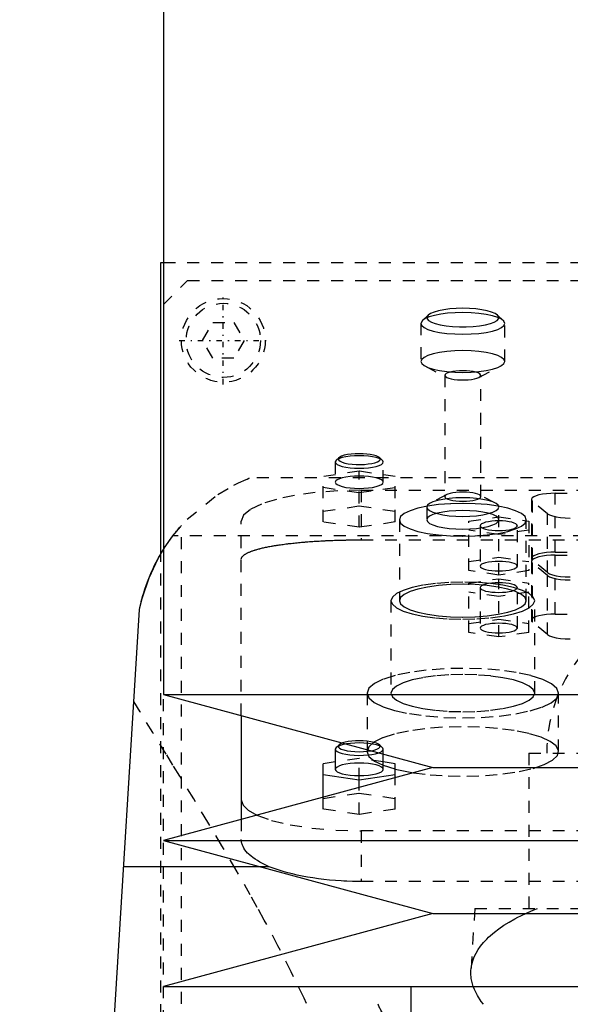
# Model space of a CAD drawing. Extents: x -105 to 105, y -146 to 645.
# Tile 10 of 14: x -57 to -11, y 207 to 289. Entities that reach past the tile are written whole.
import ezdxf

# ---------------------------------------------------------------- set-up
doc = ezdxf.new("R2010")
doc.units = 0
doc.linetypes.add('CENTER', pattern=[1.5, 0.45, -0.5, 0.05, -0.5])
doc.linetypes.add('DASHED', pattern=[2, 1, -1])
for name, color, linetype in [('AM_0', 7, 'CONTINUOUS'), ('AM_3', 7, 'DASHED'), ('AM_7', 7, 'CENTER')]:
    doc.layers.add(name, color=color, linetype=linetype)

msp = doc.modelspace()

# ---------------------------------------------------------------- linework, layer by layer
at = {"layer": 'AM_0', "color": 7, "linetype": 'CONTINUOUS'}
for p, q in [((-45, 375.5), (-45, 232.9)), ((-45.211, 244.674), (-45.211, 269)), ((-45.211, 269), (-45.006, 269)), ((-57, 77.05), (-47, 240)), ((-45, 232.9), (-22.5, 226.8)), ((-45, 232.9), (45, 232.9)), ((-38.5, 231.138), (-38.5, 222.462)), ((-30.577, 228.468), (-30.65, 228.329)), ((-30.65, 228.329), (-30.65, 226.639)), ((-30.336, 228.692), (-30.577, 228.468)), ((-30.65, 227.26), (-31.65, 227.11)), ((-26.65, 226.639), (-26.65, 227.925)), ((-25.65, 227.11), (-26.65, 227.26)), ((-22.5, 226.8), (-45, 220.7)), ((-31.65, 224.319), (-31.65, 227.11)), ((-25.65, 225.946), (-25.65, 227.11)), ((-25.65, 226.667), (-24.131, 226.36)), ((-22.5, 226.8), (22.5, 226.8)), ((-31.65, 226.214), (-28.65, 225.766)), ((-28.65, 225.766), (-25.65, 226.214)), ((-28.65, 225.133), (-28.65, 225.766)), ((-45, 220.7), (-22.5, 214.6)), ((-45, 220.7), (45, 220.7)), ((-36.885, 218.5), (-48.319, 218.5)), ((-22.5, 214.6), (-45, 208.5)), ((-22.5, 214.6), (22.5, 214.6)), ((-45, 208.5), (45, 208.5)), ((-24.35, 208.5), (-24.35, 206))]:
    msp.add_line(p, q, dxfattribs=at)
for points in [[(-30.044, 228.845), (-30.218, 228.772), (-30.336, 228.692)], [(-30.65, 228.329), (-30.613, 228.23), (-30.502, 228.134), (-30.321, 228.045), (-30.079, 227.967), (-29.782, 227.903), (-29.444, 227.854), (-29.075, 227.824), (-28.691, 227.812), (-28.305, 227.82), (-27.932, 227.846), (-27.586, 227.891), (-27.28, 227.952), (-27.025, 228.028)], [(-30.336, 228.692), (-30.396, 228.601), (-30.384, 228.509), (-30.3, 228.42), (-30.147, 228.336), (-29.933, 228.263), (-29.665, 228.202), (-29.356, 228.156), (-29.017, 228.128), (-28.663, 228.118), (-28.308, 228.127), (-27.968, 228.154), (-27.656, 228.198)], [(-30.65, 226.639), (-30.612, 226.538), (-30.498, 226.441), (-30.313, 226.351), (-30.064, 226.273), (-29.761, 226.209), (-29.415, 226.161), (-29.04, 226.131), (-28.65, 226.121), (-28.26, 226.131), (-27.885, 226.161), (-27.539, 226.209), (-27.236, 226.273), (-26.987, 226.351), (-26.802, 226.441), (-26.688, 226.538), (-26.65, 226.639)], [(-38.5, 224.088), (-38.354, 223.647), (-37.919, 223.219), (-37.209, 222.816)]]:
    msp.add_lwpolyline(points, dxfattribs=at)
for points in [[(-47, 240, 0), (-46.785, 240.919, 0), (-46.203, 242.663, 0), (-45.439, 244.272, 0), (-44.998, 245.022, 0)], [(-47, 240, 0), (-46.968, 240.157, 0), (-46.898, 240.471, 0), (-46.821, 240.784, 0), (-46.78, 240.94, 0), (-46.737, 241.095, 0), (-46.647, 241.403, 0), (-46.551, 241.709, 0), (-46.449, 242.01, 0), (-46.341, 242.307, 0), (-46.229, 242.599, 0), (-46.17, 242.743, 0), (-46.111, 242.885, 0), (-45.989, 243.165, 0), (-45.864, 243.439, 0), (-45.735, 243.705, 0), (-45.604, 243.964, 0), (-45.471, 244.214, 0), (-45.404, 244.336, 0), (-45.336, 244.456, 0), (-45.201, 244.689, 0), (-45.067, 244.913, 0), (-44.999, 245.021, 0)], [(-25.153, 204.555, 0), (-25.231, 204.621, 0), (-25.382, 204.753, 0), (-25.527, 204.886, 0), (-25.598, 204.953, 0), (-25.667, 205.02, 0), (-25.802, 205.154, 0), (-25.932, 205.289, 0), (-26.056, 205.425, 0), (-26.174, 205.561, 0), (-26.287, 205.697, 0), (-26.342, 205.766, 0), (-26.395, 205.834, 0), (-26.496, 205.971, 0), (-26.593, 206.108, 0), (-26.683, 206.246, 0), (-26.768, 206.383, 0), (-26.848, 206.521, 0), (-26.885, 206.589, 0), (-26.921, 206.658, 0), (-26.99, 206.795, 0), (-27.052, 206.932, 0), (-27.082, 207, 0)]]:
    msp.add_polyline3d(points, dxfattribs=at)
at = {"layer": 'AM_3', "color": 6, "linetype": 'DASHED'}
for p, q in [((-45.006, 269), (45.006, 269)), ((-45, 265.5), (-43, 267.5)), ((-43, 267.5), (43, 267.5)), ((-22.89, 264.614), (-23.372, 264.166)), ((-16.628, 264.166), (-17.11, 264.614)), ((-41.732, 262.5), (-40.866, 264)), ((-40.866, 264), (-39.134, 264)), ((-39.134, 264), (-38.268, 262.5)), ((-23.372, 264.166), (-23.5, 263.923)), ((-23.5, 263.923), (-23.5, 260.735)), ((-16.5, 260.735), (-16.5, 263.923)), ((-40.866, 261), (-41.732, 262.5)), ((-38.268, 262.5), (-39.134, 261)), ((-39.134, 261), (-40.866, 261)), ((-23.132, 260.331), (-21.342, 259.403)), ((-18.658, 259.403), (-16.868, 260.331)), ((-21.5, 259.576), (-21.5, 249.434)), ((-18.5, 249.434), (-18.5, 259.576)), ((-30.336, 252.698), (-30.577, 252.474)), ((-26.723, 252.474), (-26.964, 252.698)), ((-30.65, 252.335), (-30.65, 250.645)), ((-26.65, 250.645), (-26.65, 252.335)), ((-28.65, 251.564), (-31.65, 251.116)), ((-31.65, 247.322), (-31.65, 251.116)), ((-28.65, 246.874), (-28.65, 251.564)), ((-25.65, 251.116), (-28.65, 251.564)), ((-25.65, 247.322), (-25.65, 251.116)), ((37.803, 251), (-37.803, 251)), ((-31.65, 250.219), (-28.65, 249.771)), ((-28.65, 249.771), (-25.65, 250.219)), ((-28.5, 249.97), (-28.5, 245.825)), ((-28.5, 249.97), (28.5, 249.97)), ((-21.342, 249.607), (-22.684, 248.911)), ((-17.316, 248.911), (-18.658, 249.607)), ((-12.28, 249.72), (6.28, 249.72)), ((-12.28, 244.794), (-12.28, 249.72)), ((-31.65, 248.218), (-28.65, 248.667)), ((-28.65, 248.667), (-25.65, 248.218)), ((-14.28, 249.202), (-14.28, 244.276)), ((-14.189, 244.122), (-14.189, 249.048)), ((-12.939, 248.013), (-14.189, 249.048)), ((-23, 248.565), (-23, 247.502)), ((-19.5, 247.383), (-17, 247.757)), ((-17, 242.882), (-17, 248.565)), ((-17, 247.757), (-14.5, 247.383)), ((-12.939, 243.086), (-12.939, 248.013)), ((-43.5, 77.05), (-43.5, 247.019)), ((-38.5, 231.138), (-38.5, 247.382)), ((-28.65, 246.874), (-31.65, 247.322)), ((-25.65, 247.322), (-28.65, 246.874)), ((-25.3, 247.502), (-25.3, 240.741)), ((-19.5, 243.255), (-19.5, 247.383)), ((-18.55, 247.01), (-18.55, 243.629)), ((-15.45, 243.629), (-15.45, 247.01)), ((-14.7, 240.741), (-14.7, 247.502)), ((-14.5, 247.383), (-14.5, 243.255)), ((44.217, 246.15), (-44.217, 246.15)), ((-17, 246.263), (-19.5, 246.636)), ((-14.5, 246.636), (-17, 246.263)), ((-28.5, 245.825), (28.5, 245.825)), ((-45.211, 176), (-45.211, 244.674)), ((-12.28, 244.794), (6.28, 244.794)), ((-12.28, 244.544), (-2.72, 244.544)), ((-12.28, 239.617), (-12.28, 244.544)), ((-19.5, 244.003), (-17, 244.376)), ((-17, 244.376), (-14.5, 244.003)), ((-14.28, 244.026), (-14.28, 239.1)), ((-12.939, 243.086), (-14.189, 244.122)), ((-14.189, 238.945), (-14.189, 243.872)), ((-12.939, 242.836), (-14.189, 243.872)), ((-17, 242.882), (-19.5, 243.255)), ((-14.5, 243.255), (-17, 242.882)), ((-12.939, 237.91), (-12.939, 242.836)), ((-19.5, 242.207), (-17, 242.581)), ((-19.5, 238.079), (-19.5, 242.207)), ((-17, 242.581), (-14.5, 242.207)), ((-17, 237.706), (-17, 242.581)), ((-14.5, 238.079), (-14.5, 242.207)), ((-17, 241.086), (-19.5, 241.46)), ((-18.55, 241.833), (-18.55, 238.453)), ((-14.5, 241.46), (-17, 241.086)), ((-15.45, 238.453), (-15.45, 241.833)), ((-26, 240.741), (-26, 233.013)), ((-14, 233.013), (-14, 240.741)), ((-12.28, 239.617), (-2.72, 239.617)), ((-19.5, 238.826), (-17, 239.2)), ((-17, 239.2), (-14.5, 238.826)), ((-12.939, 237.91), (-14.189, 238.945)), ((-17, 237.706), (-19.5, 238.079)), ((-14.5, 238.079), (-17, 237.706)), ((-28, 233.013), (-28, 228.133)), ((-12, 228.133), (-12, 233.013)), ((-45, 179.5), (-45, 232.9)), ((-26.723, 228.468), (-26.964, 228.692)), ((-26.65, 227.925), (-26.65, 228.329)), ((-14.5, 228), (-14.5, 215)), ((-14.5, 228), (14.5, 228)), ((-28.65, 227.559), (-30.65, 227.26)), ((-28.65, 225.766), (-28.65, 227.559)), ((-26.65, 227.26), (-28.65, 227.559)), ((-25.65, 223.316), (-25.65, 225.946)), ((-28.65, 222.868), (-28.65, 225.133)), ((-31.65, 224.213), (-28.65, 224.661)), ((-31.65, 223.316), (-31.65, 224.319)), ((-28.65, 224.661), (-25.65, 224.213)), ((-28.65, 222.868), (-31.65, 223.316)), ((-25.65, 223.316), (-28.65, 222.868)), ((-38.5, 222.462), (-38.5, 220.775)), ((-28.5, 221.5), (-28.5, 217.269)), ((28.5, 221.5), (-28.5, 221.5)), ((-36.159, 218.5), (-36.885, 218.5)), ((28.5, 217.269), (-28.5, 217.269)), ((-19, 215), (-19.323, 209.83)), ((-19, 215), (19, 215))]:
    msp.add_line(p, q, dxfattribs=at)
for points in [[(-20, 265.182), (-20.554, 265.169), (-21.088, 265.129), (-21.586, 265.065), (-22.029, 264.978), (-22.402, 264.871), (-22.692, 264.748), (-22.89, 264.614)], [(-17.11, 264.614), (-17.308, 264.748), (-17.598, 264.871), (-17.971, 264.978), (-18.414, 265.065), (-18.912, 265.129), (-19.446, 265.169), (-20, 265.182)], [(-23.5, 263.923), (-23.433, 263.746), (-23.234, 263.576), (-22.91, 263.42), (-22.475, 263.282), (-21.944, 263.17), (-21.339, 263.086), (-20.683, 263.034), (-20, 263.017), (-19.317, 263.034), (-18.661, 263.086), (-18.056, 263.17), (-17.525, 263.282), (-17.09, 263.42), (-16.766, 263.576), (-16.567, 263.746), (-16.5, 263.923), (-16.567, 264.1), (-16.766, 264.269), (-17.09, 264.426), (-17.525, 264.563), (-18.056, 264.676), (-18.661, 264.76), (-19.317, 264.811), (-20, 264.829)], [(-20, 264.829), (-20.646, 264.813), (-21.27, 264.767), (-21.85, 264.692), (-22.367, 264.59), (-22.802, 264.466), (-23.141, 264.322), (-23.372, 264.166)], [(-22.89, 264.614), (-22.991, 264.466), (-22.98, 264.315), (-22.857, 264.169), (-22.626, 264.031), (-22.298, 263.907), (-21.883, 263.801), (-21.398, 263.719), (-20.86, 263.662), (-20.29, 263.633), (-19.71, 263.633), (-19.14, 263.662), (-18.602, 263.719), (-18.117, 263.801), (-17.702, 263.907), (-17.374, 264.031), (-17.143, 264.169), (-17.02, 264.315), (-17.009, 264.466), (-17.11, 264.614)], [(-20, 259.964), (-20.293, 259.957), (-20.574, 259.935), (-20.833, 259.899), (-21.061, 259.851), (-21.247, 259.792), (-21.386, 259.725), (-21.471, 259.652), (-21.5, 259.576)], [(-21.5, 259.576), (-21.46, 259.487), (-21.342, 259.403)], [(-21.342, 259.403), (-21.181, 259.337), (-20.972, 259.28), (-20.724, 259.236), (-20.446, 259.205), (-20.151, 259.19), (-19.849, 259.19), (-19.554, 259.205), (-19.276, 259.236), (-19.028, 259.28), (-18.819, 259.337), (-18.658, 259.403)], [(-18.658, 259.403), (-18.55, 259.476), (-18.502, 259.554), (-18.516, 259.633), (-18.591, 259.709), (-18.724, 259.78), (-18.91, 259.843), (-19.141, 259.894), (-19.407, 259.933), (-19.697, 259.956), (-20, 259.964)], [(-28.65, 253.029), (-28.997, 253.02), (-29.329, 252.994), (-29.635, 252.951), (-29.902, 252.893), (-30.119, 252.822), (-30.279, 252.742), (-30.373, 252.655), (-30.399, 252.566), (-30.357, 252.476), (-30.246, 252.391), (-30.072, 252.312), (-29.842, 252.245), (-29.565, 252.19), (-29.251, 252.151), (-28.914, 252.129), (-28.566, 252.124), (-28.222, 252.137), (-27.894, 252.168), (-27.597, 252.215), (-27.341, 252.276), (-27.137, 252.349), (-26.993, 252.431), (-26.914, 252.519), (-26.905, 252.609), (-26.964, 252.698)], [(-26.964, 252.698), (-27.08, 252.776), (-27.249, 252.848), (-27.467, 252.91), (-27.725, 252.961), (-28.015, 252.998), (-28.327, 253.022), (-28.65, 253.029)], [(-28.65, 251.162), (-29.04, 251.152), (-29.415, 251.123), (-29.761, 251.075), (-30.064, 251.011), (-30.313, 250.932), (-30.498, 250.843), (-30.612, 250.746), (-30.65, 250.645)], [(-30.65, 250.645), (-30.612, 250.544), (-30.498, 250.446), (-30.313, 250.357), (-30.064, 250.278), (-29.761, 250.214), (-29.415, 250.166), (-29.04, 250.137), (-28.65, 250.127), (-28.26, 250.137), (-27.885, 250.166), (-27.539, 250.214), (-27.236, 250.278), (-26.987, 250.357), (-26.802, 250.446), (-26.688, 250.544), (-26.65, 250.645), (-26.688, 250.746), (-26.802, 250.843), (-26.987, 250.932), (-27.236, 251.011), (-27.539, 251.075), (-27.885, 251.123), (-28.26, 251.152), (-28.65, 251.162)], [(-28.5, 249.97), (-30.451, 249.92), (-32.327, 249.773), (-34.056, 249.534), (-35.571, 249.212), (-36.815, 248.82), (-37.739, 248.372), (-38.308, 247.887), (-38.5, 247.382)], [(-18.5, 249.434), (-18.529, 249.51), (-18.614, 249.582), (-18.753, 249.65), (-18.939, 249.708), (-19.167, 249.757), (-19.426, 249.793), (-19.707, 249.815), (-20, 249.822), (-20.293, 249.815), (-20.574, 249.793), (-20.833, 249.757), (-21.061, 249.708), (-21.247, 249.65), (-21.386, 249.582), (-21.471, 249.51), (-21.5, 249.434)], [(-21.5, 249.434), (-21.471, 249.358), (-21.386, 249.285), (-21.247, 249.218), (-21.061, 249.159), (-20.833, 249.111), (-20.574, 249.075), (-20.293, 249.053), (-20, 249.046), (-19.707, 249.053), (-19.426, 249.075), (-19.167, 249.111), (-18.939, 249.159), (-18.753, 249.218), (-18.614, 249.285), (-18.529, 249.358), (-18.5, 249.434)], [(-12.28, 249.72), (-12.652, 249.711), (-13.012, 249.684), (-13.346, 249.64), (-13.642, 249.581), (-13.891, 249.509), (-14.083, 249.426), (-14.213, 249.335), (-14.274, 249.239), (-14.266, 249.143), (-14.189, 249.048)], [(-14.7, 247.502), (-14.802, 247.77), (-15.103, 248.027), (-15.593, 248.264), (-16.252, 248.472), (-17.055, 248.643), (-17.972, 248.769), (-18.966, 248.847), (-20, 248.874), (-21.034, 248.847), (-22.028, 248.769), (-22.945, 248.643), (-23.748, 248.472), (-24.407, 248.264), (-24.897, 248.027), (-25.198, 247.77), (-25.3, 247.502)], [(-17, 248.565), (-17.058, 248.716), (-17.228, 248.862), (-17.506, 248.996), (-17.879, 249.114), (-18.333, 249.21), (-18.852, 249.282), (-19.415, 249.326), (-20, 249.341), (-20.585, 249.326), (-21.148, 249.282), (-21.667, 249.21), (-22.121, 249.114), (-22.494, 248.996), (-22.772, 248.862), (-22.942, 248.716), (-23, 248.565)], [(-23, 248.565), (-22.942, 248.413), (-22.772, 248.267), (-22.494, 248.133), (-22.121, 248.016), (-21.667, 247.919), (-21.148, 247.847), (-20.585, 247.803), (-20, 247.788), (-19.415, 247.803), (-18.852, 247.847), (-18.333, 247.919), (-17.879, 248.016), (-17.506, 248.133), (-17.228, 248.267), (-17.058, 248.413), (-17, 248.565)], [(-12.939, 248.013), (-12.771, 247.912), (-12.526, 247.824), (-12.214, 247.75), (-11.85, 247.695), (-11.449, 247.661), (-11.03, 247.649)], [(-25.3, 247.502), (-25.198, 247.234), (-24.897, 246.977), (-24.407, 246.74), (-23.748, 246.532), (-22.945, 246.361), (-22.028, 246.235), (-21.034, 246.157), (-20, 246.13), (-18.966, 246.157), (-17.972, 246.235), (-17.055, 246.361), (-16.252, 246.532), (-15.593, 246.74), (-15.103, 246.977), (-14.802, 247.234), (-14.7, 247.502)], [(-12.28, 244.794), (-12.652, 244.785), (-13.012, 244.758), (-13.346, 244.714), (-13.642, 244.655), (-13.891, 244.583), (-14.083, 244.5), (-14.213, 244.409), (-14.274, 244.313), (-14.266, 244.216), (-14.189, 244.122)], [(-12.28, 244.544), (-12.652, 244.534), (-13.012, 244.508), (-13.346, 244.464), (-13.642, 244.405), (-13.891, 244.333), (-14.083, 244.249), (-14.213, 244.159), (-14.274, 244.063), (-14.266, 243.966), (-14.189, 243.872)], [(-12.939, 243.086), (-12.771, 242.986), (-12.526, 242.897), (-12.214, 242.824), (-11.85, 242.769), (-11.449, 242.735), (-11.03, 242.723)], [(-12.939, 242.836), (-12.771, 242.736), (-12.526, 242.647), (-12.214, 242.574), (-11.85, 242.519), (-11.449, 242.485), (-11.03, 242.473)], [(-20, 242.293), (-21.171, 242.264), (-22.296, 242.175), (-23.333, 242.032), (-24.243, 241.839), (-24.989, 241.603), (-25.543, 241.335), (-25.885, 241.044), (-26, 240.741)], [(-20, 242.112), (-21.034, 242.086), (-22.028, 242.008), (-22.945, 241.881), (-23.748, 241.711), (-24.407, 241.503), (-24.897, 241.266), (-25.198, 241.008), (-25.3, 240.741), (-25.198, 240.473), (-24.897, 240.216), (-24.407, 239.978), (-23.748, 239.771), (-22.945, 239.6), (-22.028, 239.473), (-21.034, 239.395), (-20, 239.369), (-18.966, 239.395), (-17.972, 239.473), (-17.055, 239.6), (-16.252, 239.771), (-15.593, 239.978), (-15.103, 240.216), (-14.802, 240.473), (-14.7, 240.741)], [(-14, 240.741), (-14.115, 241.044), (-14.457, 241.335), (-15.011, 241.603), (-15.757, 241.839), (-16.667, 242.032), (-17.704, 242.175), (-18.829, 242.264), (-20, 242.293)], [(-14.7, 240.741), (-14.802, 241.008), (-15.103, 241.266), (-15.593, 241.503), (-16.252, 241.711), (-17.055, 241.881), (-17.972, 242.008), (-18.966, 242.086), (-20, 242.112)], [(-15.45, 241.833), (-15.48, 241.912), (-15.568, 241.987), (-15.711, 242.056), (-15.904, 242.117), (-16.139, 242.167), (-16.407, 242.204), (-16.698, 242.227), (-17, 242.235), (-17.302, 242.227), (-17.593, 242.204), (-17.861, 242.167), (-18.096, 242.117), (-18.289, 242.056), (-18.432, 241.987), (-18.52, 241.912), (-18.55, 241.833)], [(-18.55, 241.833), (-18.52, 241.755), (-18.432, 241.68), (-18.289, 241.611), (-18.096, 241.55), (-17.861, 241.5), (-17.593, 241.463), (-17.302, 241.44), (-17, 241.432), (-16.698, 241.44), (-16.407, 241.463), (-16.139, 241.5), (-15.904, 241.55), (-15.711, 241.611), (-15.568, 241.68), (-15.48, 241.755), (-15.45, 241.833)], [(-26, 240.741), (-25.885, 240.438), (-25.543, 240.146), (-24.989, 239.878), (-24.243, 239.642), (-23.333, 239.449), (-22.296, 239.306), (-21.171, 239.217), (-20, 239.188), (-18.829, 239.217), (-17.704, 239.306), (-16.667, 239.449), (-15.757, 239.642), (-15.011, 239.878), (-14.457, 240.146), (-14.115, 240.438), (-14, 240.741)], [(-12.28, 239.617), (-12.652, 239.608), (-13.012, 239.581), (-13.346, 239.538), (-13.642, 239.479), (-13.891, 239.406), (-14.083, 239.323), (-14.213, 239.232), (-14.274, 239.137), (-14.266, 239.04), (-14.189, 238.945)], [(-12.939, 237.91), (-12.771, 237.81), (-12.526, 237.721), (-12.214, 237.647), (-11.85, 237.592), (-11.449, 237.558), (-11.03, 237.547)], [(-20, 235.084), (-21.559, 235.044), (-23.057, 234.927), (-24.439, 234.736), (-25.651, 234.479), (-26.646, 234.166), (-27.386, 233.809), (-27.843, 233.421), (-28, 233.018), (-27.85, 232.614), (-27.399, 232.226), (-26.665, 231.868), (-25.675, 231.554), (-24.468, 231.296), (-23.089, 231.103), (-21.592, 230.984), (-20.035, 230.943), (-18.475, 230.981), (-16.974, 231.096), (-15.59, 231.286), (-14.374, 231.541), (-13.374, 231.853), (-12.627, 232.209), (-12.164, 232.597), (-12, 233)], [(-12, 233), (-12.145, 233.406), (-12.594, 233.796), (-13.33, 234.157), (-14.325, 234.473), (-15.539, 234.732), (-16.927, 234.925), (-18.433, 235.044), (-20, 235.084)], [(-20, 234.566), (-21.171, 234.536), (-22.296, 234.448), (-23.333, 234.304), (-24.243, 234.111), (-24.989, 233.876), (-25.543, 233.607), (-25.885, 233.316), (-26, 233.013)], [(-14, 233.013), (-14.115, 233.316), (-14.457, 233.607), (-15.011, 233.876), (-15.757, 234.111), (-16.667, 234.304), (-17.704, 234.448), (-18.829, 234.536), (-20, 234.566)], [(-26, 233.013), (-25.885, 232.71), (-25.543, 232.419), (-24.989, 232.15), (-24.243, 231.915), (-23.333, 231.722), (-22.296, 231.578), (-21.171, 231.49), (-20, 231.46), (-18.829, 231.49), (-17.704, 231.578), (-16.667, 231.722), (-15.757, 231.915), (-15.011, 232.15), (-14.457, 232.419), (-14.115, 232.71), (-14, 233.013)], [(-24.131, 226.36), (-22.726, 226.186), (-21.218, 226.087), (-19.663, 226.064), (-18.122, 226.12), (-16.651, 226.253), (-15.308, 226.456), (-14.142, 226.723), (-13.198, 227.043), (-12.511, 227.405), (-12.108, 227.794), (-12.004, 228.196), (-12.202, 228.596), (-12.696, 228.978), (-13.466, 229.328), (-14.484, 229.633), (-15.71, 229.881), (-17.099, 230.063), (-18.598, 230.172), (-20.15, 230.203), (-21.696, 230.157), (-23.178, 230.033), (-24.539, 229.838), (-25.729, 229.578), (-26.702, 229.264), (-27.421, 228.906), (-27.859, 228.52), (-28, 228.118), (-27.838, 227.718), (-27.378, 227.333), (-26.64, 226.978), (-25.65, 226.667)], [(-28.65, 228.847), (-29.019, 228.838), (-29.376, 228.812), (-29.707, 228.769), (-30.002, 228.711), (-30.251, 228.64), (-30.445, 228.558), (-30.577, 228.468)], [(-28.65, 229.024), (-28.971, 229.016), (-29.281, 228.993), (-29.569, 228.956), (-29.827, 228.906), (-30.044, 228.845)], [(-27.656, 228.198), (-27.395, 228.255), (-27.183, 228.324), (-27.026, 228.402), (-26.93, 228.487), (-26.9, 228.575), (-26.936, 228.663), (-27.038, 228.747), (-27.201, 228.825), (-27.418, 228.893), (-27.683, 228.948), (-27.984, 228.99), (-28.311, 229.015), (-28.65, 229.024)], [(-27.025, 228.028), (-26.826, 228.117), (-26.7, 228.215), (-26.651, 228.317), (-26.681, 228.42), (-26.789, 228.519), (-26.97, 228.61), (-27.219, 228.691), (-27.524, 228.757), (-27.873, 228.806), (-28.254, 228.837), (-28.65, 228.847)], [(-28.65, 227.157), (-29.04, 227.147), (-29.415, 227.117), (-29.761, 227.069), (-30.064, 227.005), (-30.313, 226.927), (-30.498, 226.837), (-30.612, 226.74), (-30.65, 226.639)], [(-26.65, 226.639), (-26.688, 226.74), (-26.802, 226.837), (-26.987, 226.927), (-27.236, 227.005), (-27.539, 227.069), (-27.885, 227.117), (-28.26, 227.147), (-28.65, 227.157)], [(-37.209, 222.816), (-35.984, 222.372), (-34.426, 222.003), (-32.603, 221.728), (-30.598, 221.558), (-28.5, 221.5)]]:
    msp.add_lwpolyline(points, dxfattribs=at)
for points in [[(-16.5, 260.735), (-16.567, 260.912), (-16.766, 261.082), (-17.09, 261.238), (-17.525, 261.376), (-18.056, 261.488), (-18.661, 261.572), (-19.317, 261.624), (-20, 261.641), (-20.683, 261.624), (-21.339, 261.572), (-21.944, 261.488), (-22.475, 261.376), (-22.91, 261.238), (-23.234, 261.082), (-23.433, 260.912), (-23.5, 260.735), (-23.433, 260.559), (-23.234, 260.389), (-22.91, 260.232), (-22.475, 260.095), (-21.944, 259.982), (-21.339, 259.898), (-20.683, 259.847), (-20, 259.829), (-19.317, 259.847), (-18.661, 259.898), (-18.056, 259.982), (-17.525, 260.095), (-17.09, 260.232), (-16.766, 260.389), (-16.567, 260.559)], [(-26.65, 252.335), (-26.688, 252.436), (-26.802, 252.533), (-26.987, 252.622), (-27.236, 252.701), (-27.539, 252.765), (-27.885, 252.813), (-28.26, 252.843), (-28.65, 252.853), (-29.04, 252.843), (-29.415, 252.813), (-29.761, 252.765), (-30.064, 252.701), (-30.313, 252.622), (-30.498, 252.533), (-30.612, 252.436), (-30.65, 252.335), (-30.612, 252.234), (-30.498, 252.137), (-30.313, 252.047), (-30.064, 251.969), (-29.761, 251.904), (-29.415, 251.857), (-29.04, 251.827), (-28.65, 251.817), (-28.26, 251.827), (-27.885, 251.857), (-27.539, 251.904), (-27.236, 251.969), (-26.987, 252.047), (-26.802, 252.137), (-26.688, 252.234)], [(-17, 247.502), (-17.058, 247.654), (-17.228, 247.799), (-17.506, 247.933), (-17.879, 248.051), (-18.333, 248.148), (-18.852, 248.219), (-19.415, 248.264), (-20, 248.278), (-20.585, 248.264), (-21.148, 248.219), (-21.667, 248.148), (-22.121, 248.051), (-22.494, 247.933), (-22.772, 247.799), (-22.942, 247.654), (-23, 247.502), (-22.942, 247.351), (-22.772, 247.205), (-22.494, 247.071), (-22.121, 246.953), (-21.667, 246.856), (-21.148, 246.785), (-20.585, 246.741), (-20, 246.726), (-19.415, 246.741), (-18.852, 246.785), (-18.333, 246.856), (-17.879, 246.953), (-17.506, 247.071), (-17.228, 247.205), (-17.058, 247.351)], [(-15.45, 247.01), (-15.48, 247.088), (-15.568, 247.163), (-15.711, 247.233), (-15.904, 247.293), (-16.139, 247.343), (-16.407, 247.38), (-16.698, 247.403), (-17, 247.411), (-17.302, 247.403), (-17.593, 247.38), (-17.861, 247.343), (-18.096, 247.293), (-18.289, 247.233), (-18.432, 247.163), (-18.52, 247.088), (-18.55, 247.01), (-18.52, 246.932), (-18.432, 246.856), (-18.289, 246.787), (-18.096, 246.726), (-17.861, 246.676), (-17.593, 246.639), (-17.302, 246.616), (-17, 246.609), (-16.698, 246.616), (-16.407, 246.639), (-16.139, 246.676), (-15.904, 246.726), (-15.711, 246.787), (-15.568, 246.856), (-15.48, 246.932)], [(-15.45, 243.629), (-15.48, 243.707), (-15.568, 243.783), (-15.711, 243.852), (-15.904, 243.913), (-16.139, 243.963), (-16.407, 244), (-16.698, 244.022), (-17, 244.03), (-17.302, 244.022), (-17.593, 244), (-17.861, 243.963), (-18.096, 243.913), (-18.289, 243.852), (-18.432, 243.783), (-18.52, 243.707), (-18.55, 243.629), (-18.52, 243.551), (-18.432, 243.476), (-18.289, 243.406), (-18.096, 243.345), (-17.861, 243.295), (-17.593, 243.258), (-17.302, 243.236), (-17, 243.228), (-16.698, 243.236), (-16.407, 243.258), (-16.139, 243.295), (-15.904, 243.345), (-15.711, 243.406), (-15.568, 243.476), (-15.48, 243.551)], [(-15.45, 238.453), (-15.48, 238.531), (-15.568, 238.606), (-15.711, 238.676), (-15.904, 238.736), (-16.139, 238.786), (-16.407, 238.823), (-16.698, 238.846), (-17, 238.854), (-17.302, 238.846), (-17.593, 238.823), (-17.861, 238.786), (-18.096, 238.736), (-18.289, 238.676), (-18.432, 238.606), (-18.52, 238.531), (-18.55, 238.453), (-18.52, 238.374), (-18.432, 238.299), (-18.289, 238.23), (-18.096, 238.169), (-17.861, 238.119), (-17.593, 238.082), (-17.302, 238.059), (-17, 238.051), (-16.698, 238.059), (-16.407, 238.082), (-16.139, 238.119), (-15.904, 238.169), (-15.711, 238.23), (-15.568, 238.299), (-15.48, 238.374)]]:
    msp.add_lwpolyline(points, close=True, dxfattribs=at)
for points in [[(-44.217, 246.15, 0), (-43.009, 247.545, 0), (-40.464, 249.628, 0), (-39.118, 250.406, 0), (-38.786, 250.57, 0), (-38.489, 250.709, 0), (-38.355, 250.769, 0), (-38.232, 250.823, 0), (-38.021, 250.912, 0), (-37.862, 250.977, 0), (-37.803, 251, 0)], [(-44.999, 245.021, 0), (-44.935, 245.122, 0), (-44.808, 245.318, 0), (-44.683, 245.504, 0), (-44.622, 245.593, 0), (-44.561, 245.68, 0), (-44.442, 245.847, 0), (-44.327, 246.003, 0), (-44.216, 246.151, 0), (-44.108, 246.291, 0), (-44.005, 246.421, 0), (-43.956, 246.481, 0), (-43.909, 246.539, 0), (-43.821, 246.646, 0), (-43.742, 246.74, 0), (-43.673, 246.821, 0), (-43.616, 246.887, 0), (-43.57, 246.94, 0), (-43.551, 246.962, 0), (-43.535, 246.979, 0), (-43.512, 247.005, 0), (-43.501, 247.017, 0), (-43.5, 247.019, 0)], [(-44.998, 245.022, 0), (-44.874, 245.217, 0), (-44.618, 245.599, 0), (-44.353, 245.969, 0), (-44.217, 246.15, 0)], [(-38.5, 244.194, 0), (-38.5, 244.206, 0), (-38.498, 244.23, 0), (-38.494, 244.254, 0), (-38.491, 244.266, 0), (-38.488, 244.278, 0), (-38.48, 244.303, 0), (-38.47, 244.327, 0), (-38.458, 244.352, 0), (-38.444, 244.376, 0), (-38.427, 244.4, 0), (-38.418, 244.413, 0), (-38.409, 244.425, 0), (-38.388, 244.449, 0), (-38.366, 244.473, 0), (-38.341, 244.498, 0), (-38.314, 244.522, 0), (-38.285, 244.546, 0), (-38.27, 244.558, 0), (-38.254, 244.57, 0), (-38.22, 244.594, 0), (-38.185, 244.618, 0), (-38.166, 244.63, 0), (-38.147, 244.642, 0), (-38.107, 244.666, 0), (-38.065, 244.69, 0), (-38.043, 244.702, 0), (-38.021, 244.713, 0), (-37.975, 244.737, 0), (-37.926, 244.76, 0), (-37.876, 244.783, 0), (-37.824, 244.806, 0), (-37.769, 244.829, 0), (-37.741, 244.84, 0), (-37.713, 244.852, 0), (-37.654, 244.874, 0), (-37.593, 244.896, 0), (-37.531, 244.918, 0), (-37.466, 244.94, 0), (-37.4, 244.962, 0), (-37.366, 244.973, 0), (-37.332, 244.983, 0), (-37.262, 245.005, 0), (-37.19, 245.026, 0), (-37.116, 245.046, 0), (-37.04, 245.067, 0), (-36.963, 245.087, 0), (-36.924, 245.097, 0), (-36.884, 245.107, 0), (-36.803, 245.127, 0), (-36.721, 245.146, 0), (-36.637, 245.166, 0), (-36.552, 245.185, 0), (-36.465, 245.203, 0), (-36.421, 245.213, 0), (-36.377, 245.222, 0), (-36.288, 245.24, 0), (-36.197, 245.258, 0), (-36.105, 245.275, 0), (-36.011, 245.293, 0), (-35.917, 245.31, 0), (-35.869, 245.318, 0), (-35.821, 245.326, 0), (-35.724, 245.343, 0), (-35.627, 245.359, 0), (-35.578, 245.367, 0), (-35.528, 245.374, 0), (-35.428, 245.39, 0), (-35.325, 245.405, 0), (-35.274, 245.413, 0), (-35.221, 245.42, 0), (-35.116, 245.435, 0), (-35.008, 245.45, 0), (-34.899, 245.465, 0), (-34.788, 245.479, 0), (-34.675, 245.493, 0), (-34.618, 245.5, 0), (-34.56, 245.507, 0), (-34.444, 245.521, 0), (-34.327, 245.534, 0), (-34.208, 245.548, 0), (-34.087, 245.561, 0), (-33.965, 245.573, 0), (-33.903, 245.579, 0), (-33.842, 245.586, 0), (-33.717, 245.598, 0), (-33.591, 245.61, 0), (-33.463, 245.621, 0), (-33.334, 245.632, 0), (-33.204, 245.643, 0), (-33.139, 245.649, 0), (-33.073, 245.654, 0), (-32.941, 245.665, 0), (-32.808, 245.675, 0), (-32.673, 245.684, 0), (-32.538, 245.694, 0), (-32.402, 245.703, 0), (-32.334, 245.707, 0), (-32.265, 245.712, 0), (-32.127, 245.72, 0), (-31.989, 245.728, 0), (-31.849, 245.736, 0), (-31.709, 245.744, 0), (-31.568, 245.751, 0), (-31.498, 245.754, 0), (-31.427, 245.758, 0), (-31.285, 245.764, 0), (-31.143, 245.77, 0), (-31.072, 245.773, 0), (-31, 245.776, 0), (-30.857, 245.782, 0), (-30.714, 245.787, 0), (-30.642, 245.789, 0), (-30.571, 245.792, 0), (-30.427, 245.796, 0), (-30.283, 245.8, 0), (-30.139, 245.804, 0), (-29.995, 245.808, 0), (-29.852, 245.811, 0), (-29.78, 245.812, 0), (-29.708, 245.814, 0), (-29.564, 245.816, 0), (-29.421, 245.819, 0), (-29.278, 245.82, 0), (-29.136, 245.822, 0), (-28.993, 245.823, 0), (-28.922, 245.824, 0), (-28.852, 245.824, 0), (-28.711, 245.825, 0), (-28.57, 245.825, 0), (-28.5, 245.825, 0)], [(-28.705, 194.625, 0), (-28.992, 195.849, 0), (-29.657, 198.262, 0), (-30.432, 200.632, 0), (-30.855, 201.801, 0), (-31.3, 202.96, 0), (-32.247, 205.249, 0), (-33.26, 207.501, 0), (-34.327, 209.716, 0), (-35.437, 211.895, 0), (-36.579, 214.038, 0), (-37.16, 215.095, 0), (-37.745, 216.143, 0), (-38.925, 218.211, 0), (-40.111, 220.239, 0), (-41.296, 222.226, 0), (-42.472, 224.169, 0), (-43.631, 226.066, 0), (-44.203, 226.996, 0), (-44.768, 227.914, 0), (-45.877, 229.711, 0), (-46.95, 231.453, 0), (-47.472, 232.303, 0)], [(-36.159, 218.5, 0), (-36.28, 218.553, 0), (-36.516, 218.662, 0), (-36.741, 218.775, 0), (-36.85, 218.833, 0), (-36.956, 218.892, 0), (-37.158, 219.011, 0), (-37.348, 219.134, 0), (-37.524, 219.259, 0), (-37.687, 219.387, 0), (-37.835, 219.516, 0), (-37.904, 219.582, 0), (-37.969, 219.647, 0), (-38.088, 219.78, 0), (-38.192, 219.913, 0), (-38.281, 220.047, 0), (-38.354, 220.181, 0), (-38.412, 220.314, 0), (-38.436, 220.381, 0), (-38.456, 220.448, 0), (-38.484, 220.58, 0), (-38.498, 220.71, 0), (-38.5, 220.775, 0)], [(-28.5, 217.269, 0), (-28.734, 217.27, 0), (-29.208, 217.277, 0), (-29.685, 217.293, 0), (-29.925, 217.304, 0), (-30.165, 217.317, 0), (-30.645, 217.35, 0), (-31.123, 217.39, 0), (-31.596, 217.439, 0), (-32.062, 217.496, 0), (-32.52, 217.562, 0), (-32.746, 217.597, 0), (-32.969, 217.634, 0), (-33.405, 217.714, 0), (-33.827, 217.801, 0), (-34.234, 217.895, 0), (-34.625, 217.994, 0), (-34.997, 218.098, 0), (-35.176, 218.152, 0), (-35.35, 218.207, 0), (-35.683, 218.319, 0), (-36.003, 218.438, 0), (-36.159, 218.5, 0)], [(-19.323, 209.83, 0), (-19.309, 209.995, 0), (-19.255, 210.321, 0), (-19.168, 210.643, 0), (-19.113, 210.802, 0), (-19.05, 210.96, 0), (-18.902, 211.27, 0), (-18.724, 211.573, 0), (-18.519, 211.868, 0), (-18.281, 212.162, 0), (-18.01, 212.456, 0), (-17.861, 212.602, 0), (-17.704, 212.748, 0), (-17.363, 213.037, 0), (-16.988, 213.322, 0), (-16.579, 213.602, 0), (-16.137, 213.875, 0), (-15.663, 214.141, 0), (-15.414, 214.271, 0), (-15.158, 214.398, 0), (-14.624, 214.647, 0), (-14.063, 214.885, 0), (-13.772, 215, 0)], [(-19.136, 208.502, 0), (-19.205, 208.724, 0), (-19.297, 209.168, 0), (-19.329, 209.611, 0), (-19.323, 209.83, 0)], [(-18.273, 207, 0), (-18.462, 207.245, 0), (-18.788, 207.742, 0), (-19.039, 208.248, 0), (-19.136, 208.502, 0)]]:
    msp.add_polyline3d(points, dxfattribs=at)
for radius in [3.5, 3.1]:
    msp.add_circle((-40, 262.5), radius, dxfattribs=at)
msp.add_arc((0, 228), 13, 0, 180, dxfattribs=at)
at = {"layer": 'AM_7', "color": 4, "linetype": 'CENTER'}
for p, q in [((-40, 258.825), (-40, 266.175)), ((-43.675, 262.5), (-36.325, 262.5))]:
    msp.add_line(p, q, dxfattribs=at)

doc.saveas('drawing.dxf')
